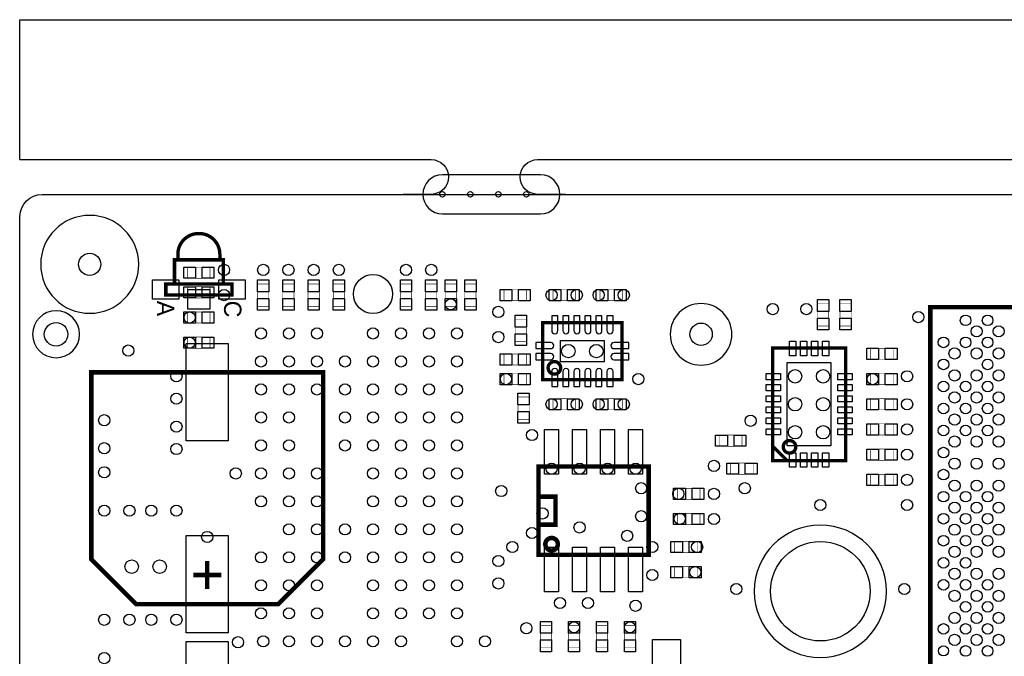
# Model space of a CAD drawing. Extents: x -127 to 3470, y -2628 to 437.
# Tile 2 of 5: x -125 to 1634, y -700 to 437. Entities that reach past the tile are written whole.
import ezdxf

# ---------------------------------------------------------------- set-up
doc = ezdxf.new("R2010")
doc.units = 0
for name, color, linetype in [('BG_OUTLINE', 2, 'CONTINUOUS'), ('BG_WASTE_STRIPS', 1, 'CONTINUOUS'), ('PG_ASSEMBLY_TOP', 3, 'CONTINUOUS'), ('PIN_TOP', 4, 'CONTINUOUS'), ('RKO_ALL', 5, 'CONTINUOUS'), ('VC_TOP', 6, 'CONTINUOUS')]:
    doc.layers.add(name, color=color, linetype=linetype)

msp = doc.modelspace()

# ---------------------------------------------------------------- linework, layer by layer
at = {"layer": 'BG_OUTLINE'}
msp.add_lwpolyline([(3470, 85.63), (3470, -2276.57, -0.414237), (3430.63, -2315.94), (1540.87, -2315.94, -0.414256), (1501.5, -2276.57), (1501.5, -2020.67, 0.414197), (1462.13, -1981.3), (241.65, -1981.3, -0.414191), (202.28, -1941.93), (202.28, -1567.91, 0.414213), (162.91, -1528.54), (-85.12, -1528.54, -0.41422), (-124.49, -1489.17), (-124.49, 85.63, -0.414203), (-85.12, 125), (3430.63, 125, -0.414212)], format="xyb", close=True, dxfattribs=at)
at = {"layer": 'BG_WASTE_STRIPS'}
msp.add_lwpolyline([(-125, 187), (-125, 437), (3470, 437), (3470, 187)], dxfattribs=at)
for points in [[(-125, 187), (610, 187, -1), (610, 125), (560, 125)], [(850, 125), (800, 125, -1), (800, 187), (2495, 187)]]:
    msp.add_lwpolyline(points, format="xyb", dxfattribs=at)
at = {"layer": 'PG_ASSEMBLY_TOP'}
for points, const_width in [([(195.5, 55), (194.5, 55, 0.414214), (157.5, 18), (157.5, 8), (232.5, 8), (232.5, 18, 0.414214)], 6), ([(841.181, -185, 1), (818.819, -185, 1)], 6), ([(1261.181, -326, 1), (1238.819, -326, 1)], 6), ([(836.18, -500, 1), (813.82, -500, 1)], 8)]:
    msp.add_lwpolyline(points, format="xyb", close=True, dxfattribs=dict(at, const_width=const_width))
for points, const_width in [([(238.5, 8), (151.5, 8), (151.5, -35), (238.5, -35)], 6), ([(215, -5), (215, -25), (175, -25), (175, -5)], 1), ([(254, -35), (136, -35), (136, -55), (254, -55)], 6), ([(300, -35), (320, -35), (320, -75), (300, -75)], 1), ([(345, -35), (365, -35), (365, -75), (345, -75)], 1), ([(390, -35), (410, -35), (410, -75), (390, -75)], 1), ([(435, -35), (455, -35), (455, -75), (435, -75)], 1), ([(555, -35), (575, -35), (575, -75), (555, -75)], 1), ([(600, -35), (620, -35), (620, -75), (600, -75)], 1), ([(635, -35), (655, -35), (655, -75), (635, -75)], 1), ([(670, -35), (690, -35), (690, -75), (670, -75)], 1), ([(215, -40), (215, -60), (175, -60), (175, -40)], 1), ([(780, -45), (780, -65), (740, -65), (740, -45)], 1), ([(867.5, -45), (867.5, -65), (827.5, -65), (827.5, -45)], 1), ([(951.5, -45), (951.5, -65), (911.5, -65), (911.5, -45)], 1), ([(1300, -70), (1320, -70), (1320, -110), (1300, -110)], 1), ([(1340, -70), (1360, -70), (1360, -110), (1340, -110)], 1), ([(175, -105), (175, -85), (215, -85), (215, -105)], 1), ([(2808.543, -76.457), (1501.457, -76.457), (1501.457, -1383.543), (2808.543, -1383.543)], 8), ([(780, -138), (760, -138), (760, -98), (780, -98)], 1), ([(809, -206), (951, -206), (951, -104), (809, -104)], 6), ([(175, -150), (175, -130), (215, -130), (215, -150)], 1), ([(1350, -350.5), (1350, -149.5), (1220, -149.5), (1220, -350.5)], 6), ([(1395, -170), (1395, -150), (1435, -150), (1435, -170)], 1), ([(780, -160), (780, -180), (740, -180), (740, -160)], 1), ([(417, -193), (3, -193), (3, -527), (83, -607), (337, -607), (417, -527)], 8), ([(780, -195), (780, -215), (740, -215), (740, -195)], 1), ([(1395, -215), (1395, -195), (1435, -195), (1435, -215)], 1), ([(765, -237), (785, -237), (785, -277), (765, -277)], 1), ([(867.5, -240), (867.5, -260), (827.5, -260), (827.5, -240)], 1), ([(951.5, -240), (951.5, -260), (911.5, -260), (911.5, -240)], 1), ([(1395, -260), (1395, -240), (1435, -240), (1435, -260)], 1), ([(1395, -305), (1395, -285), (1435, -285), (1435, -305)], 1), ([(1125, -325), (1125, -305), (1165, -305), (1165, -325)], 1), ([(1395, -350), (1395, -330), (1435, -330), (1435, -350)], 1), ([(998.5, -519), (998.5, -361), (801.5, -361), (801.5, -519)], 8), ([(1145, -375), (1145, -355), (1185, -355), (1185, -375)], 1), ([(1395, -395), (1395, -375), (1435, -375), (1435, -395)], 1), ([(1090, -400), (1090, -420), (1050, -420), (1050, -400)], 1), ([(1090, -445), (1090, -465), (1050, -465), (1050, -445)], 1), ([(1085, -495), (1085, -515), (1045, -515), (1045, -495)], 1), ([(1085, -540), (1085, -560), (1045, -560), (1045, -540)], 1), ([(825, -685), (805, -685), (805, -645), (825, -645)], 1), ([(855, -645), (875, -645), (875, -685), (855, -685)], 1), ([(905, -645), (925, -645), (925, -685), (905, -685)], 1), ([(955, -645), (975, -645), (975, -685), (955, -685)], 1)]:
    msp.add_lwpolyline(points, close=True, dxfattribs=dict(at, const_width=const_width))
for points, const_width in [([(1220.5, -325.5), (1245.5, -350.5)], 6), ([(802, -465), (832, -465), (832, -415), (802, -415)], 8), ([(210, -580), (210, -530)], 8), ([(185, -555), (235, -555)], 8)]:
    msp.add_lwpolyline(points, dxfattribs=dict(at, const_width=const_width))
at = {"layer": 'PIN_TOP'}
for points in [[(168, -5), (189, -5), (189, -25), (168, -25)], [(201, -5), (222, -5), (222, -25), (201, -25)], [(159.5, -27.5), (159.5, -62.5), (112.5, -62.5), (112.5, -27.5)], [(277.5, -27.5), (277.5, -62.5), (230.5, -62.5), (230.5, -27.5)], [(300, -49), (300, -28), (320, -28), (320, -49)], [(345, -49), (345, -28), (365, -28), (365, -49)], [(390, -49), (390, -28), (410, -28), (410, -49)], [(435, -49), (435, -28), (455, -28), (455, -49)], [(555, -49), (555, -28), (575, -28), (575, -49)], [(600, -49), (600, -28), (620, -28), (620, -49)], [(635, -49), (635, -28), (655, -28), (655, -49)], [(670, -49), (670, -28), (690, -28), (690, -49)], [(168, -40), (189, -40), (189, -60), (168, -60)], [(214.5, -45), (214.5, -80), (175.5, -80), (175.5, -45)], [(201, -40), (222, -40), (222, -60), (201, -60)], [(733, -45), (754, -45), (754, -65), (733, -65)], [(766, -45), (787, -45), (787, -65), (766, -65)], [(820.5, -45), (841.5, -45), (841.5, -65), (820.5, -65)], [(853.5, -45), (874.5, -45), (874.5, -65), (853.5, -65)], [(904.5, -45), (925.5, -45), (925.5, -65), (904.5, -65)], [(937.5, -45), (958.5, -45), (958.5, -65), (937.5, -65)], [(300, -82), (300, -61), (320, -61), (320, -82)], [(345, -82), (345, -61), (365, -61), (365, -82)], [(390, -82), (390, -61), (410, -61), (410, -82)], [(435, -82), (435, -61), (455, -61), (455, -82)], [(555, -82), (555, -61), (575, -61), (575, -82)], [(600, -82), (600, -61), (620, -61), (620, -82)], [(635, -82), (635, -61), (655, -61), (655, -82)], [(670, -82), (670, -61), (690, -61), (690, -82)], [(1300, -84), (1300, -63), (1320, -63), (1320, -84)], [(1340, -84), (1340, -63), (1360, -63), (1360, -84)], [(189, -105), (168, -105), (168, -85), (189, -85)], [(222, -105), (201, -105), (201, -85), (222, -85)], [(780, -91), (780, -112), (760, -112), (760, -91)], [(1300, -117), (1300, -96), (1320, -96), (1320, -117)], [(1340, -117), (1340, -96), (1360, -96), (1360, -117)], [(189, -150), (168, -150), (168, -130), (189, -130)], [(222, -150), (201, -150), (201, -130), (222, -130)], [(780, -124), (780, -145), (760, -145), (760, -124)], [(841, -174), (841, -136), (919, -136), (919, -174)], [(1260.972, -137.5), (1260.972, -163.5), (1249.972, -163.5), (1249.972, -137.5)], [(1280.657, -137.5), (1280.657, -163.5), (1269.657, -163.5), (1269.657, -137.5)], [(1300.343, -137.5), (1300.343, -163.5), (1289.343, -163.5), (1289.343, -137.5)], [(1320.028, -137.5), (1320.028, -163.5), (1309.028, -163.5), (1309.028, -137.5)], [(247.5, -141.5), (247.5, -315.5), (172.5, -315.5), (172.5, -141.5)], [(1409, -170), (1388, -170), (1388, -150), (1409, -150)], [(1442, -170), (1421, -170), (1421, -150), (1442, -150)], [(733, -160), (754, -160), (754, -180), (733, -180)], [(766, -160), (787, -160), (787, -180), (766, -180)], [(1324, -324.5), (1246, -324.5), (1246, -175.5), (1324, -175.5)], [(733, -195), (754, -195), (754, -215), (733, -215)], [(766, -195), (787, -195), (787, -215), (766, -215)], [(1234, -206.287), (1208, -206.287), (1208, -195.287), (1234, -195.287)], [(1362, -206.287), (1336, -206.287), (1336, -195.287), (1362, -195.287)], [(1409, -215), (1388, -215), (1388, -195), (1409, -195)], [(1442, -215), (1421, -215), (1421, -195), (1442, -195)], [(1234, -225.972), (1208, -225.972), (1208, -214.972), (1234, -214.972)], [(1362, -225.972), (1336, -225.972), (1336, -214.972), (1362, -214.972)], [(765, -251), (765, -230), (785, -230), (785, -251)], [(820.5, -240), (841.5, -240), (841.5, -260), (820.5, -260)], [(853.5, -240), (874.5, -240), (874.5, -260), (853.5, -260)], [(904.5, -240), (925.5, -240), (925.5, -260), (904.5, -260)], [(937.5, -240), (958.5, -240), (958.5, -260), (937.5, -260)], [(1234, -245.657), (1208, -245.657), (1208, -234.657), (1234, -234.657)], [(1362, -245.657), (1336, -245.657), (1336, -234.657), (1362, -234.657)], [(1409, -260), (1388, -260), (1388, -240), (1409, -240)], [(1442, -260), (1421, -260), (1421, -240), (1442, -240)], [(765, -284), (765, -263), (785, -263), (785, -284)], [(1234, -265.343), (1208, -265.343), (1208, -254.343), (1234, -254.343)], [(1362, -265.343), (1336, -265.343), (1336, -254.343), (1362, -254.343)], [(1234, -285.028), (1208, -285.028), (1208, -274.028), (1234, -274.028)], [(1362, -285.028), (1336, -285.028), (1336, -274.028), (1362, -274.028)], [(837.5, -375), (812.5, -375), (812.5, -295), (837.5, -295)], [(887.5, -375), (862.5, -375), (862.5, -295), (887.5, -295)], [(937.5, -375), (912.5, -375), (912.5, -295), (937.5, -295)], [(987.5, -375), (962.5, -375), (962.5, -295), (987.5, -295)], [(1234, -304.713), (1208, -304.713), (1208, -293.713), (1234, -293.713)], [(1362, -304.713), (1336, -304.713), (1336, -293.713), (1362, -293.713)], [(1409, -305), (1388, -305), (1388, -285), (1409, -285)], [(1442, -305), (1421, -305), (1421, -285), (1442, -285)], [(1139, -325), (1118, -325), (1118, -305), (1139, -305)], [(1172, -325), (1151, -325), (1151, -305), (1172, -305)], [(1409, -350), (1388, -350), (1388, -330), (1409, -330)], [(1442, -350), (1421, -350), (1421, -330), (1442, -330)], [(1260.972, -336.5), (1260.972, -362.5), (1249.972, -362.5), (1249.972, -336.5)], [(1280.657, -336.5), (1280.657, -362.5), (1269.657, -362.5), (1269.657, -336.5)], [(1300.343, -336.5), (1300.343, -362.5), (1289.343, -362.5), (1289.343, -336.5)], [(1320.028, -336.5), (1320.028, -362.5), (1309.028, -362.5), (1309.028, -336.5)], [(1159, -375), (1138, -375), (1138, -355), (1159, -355)], [(1192, -375), (1171, -375), (1171, -355), (1192, -355)], [(1409, -395), (1388, -395), (1388, -375), (1409, -375)], [(1442, -395), (1421, -395), (1421, -375), (1442, -375)], [(1043, -400), (1064, -400), (1064, -420), (1043, -420)], [(1076, -400), (1097, -400), (1097, -420), (1076, -420)], [(1043, -445), (1064, -445), (1064, -465), (1043, -465)], [(1076, -445), (1097, -445), (1097, -465), (1076, -465)], [(247.5, -484.5), (247.5, -658.5), (172.5, -658.5), (172.5, -484.5)], [(837.5, -585), (812.5, -585), (812.5, -505), (837.5, -505)], [(887.5, -585), (862.5, -585), (862.5, -505), (887.5, -505)], [(937.5, -585), (912.5, -585), (912.5, -505), (937.5, -505)], [(987.5, -585), (962.5, -585), (962.5, -505), (987.5, -505)], [(1038, -495), (1059, -495), (1059, -515), (1038, -515)], [(1071, -495), (1092, -495), (1092, -515), (1071, -515)], [(1038, -540), (1059, -540), (1059, -560), (1038, -560)], [(1071, -540), (1092, -540), (1092, -560), (1071, -560)], [(825, -638), (825, -659), (805, -659), (805, -638)], [(855, -659), (855, -638), (875, -638), (875, -659)], [(905, -659), (905, -638), (925, -638), (925, -659)], [(955, -659), (955, -638), (975, -638), (975, -659)], [(247.5, -673.5), (247.5, -847.5), (172.5, -847.5), (172.5, -673.5)], [(825, -671), (825, -692), (805, -692), (805, -671)], [(855, -692), (855, -671), (875, -671), (875, -692)], [(905, -692), (905, -671), (925, -671), (925, -692)], [(955, -692), (955, -671), (975, -671), (975, -692)], [(1005, -720), (1005, -670), (1055, -670), (1055, -720)]]:
    msp.add_lwpolyline(points, close=True, dxfattribs=at)
for points in [[(825.287, -92), (825.287, -118.5, 1), (836.287, -118.5), (836.287, -92)], [(844.972, -92), (844.972, -118.5, 1), (855.972, -118.5), (855.972, -92)], [(864.657, -92), (864.657, -118.5, 1), (875.657, -118.5), (875.657, -92)], [(884.343, -92), (884.343, -118.5, 1), (895.343, -118.5), (895.343, -92)], [(904.028, -92), (904.028, -118.5, 1), (915.028, -118.5), (915.028, -92)], [(923.713, -92), (923.713, -118.5, 1), (934.713, -118.5), (934.713, -92)], [(797, -150.657), (823.5, -150.657, 1), (823.5, -139.657), (797, -139.657)], [(963, -139.657), (936.5, -139.657, 1), (936.5, -150.657), (963, -150.657)], [(797, -170.343), (823.5, -170.343, 1), (823.5, -159.343), (797, -159.343)], [(963, -159.343), (936.5, -159.343, 1), (936.5, -170.343), (963, -170.343)], [(836.287, -218), (836.287, -191.5, 1), (825.287, -191.5), (825.287, -218)], [(855.972, -218), (855.972, -191.5, 1), (844.972, -191.5), (844.972, -218)], [(875.657, -218), (875.657, -191.5, 1), (864.657, -191.5), (864.657, -218)], [(895.343, -218), (895.343, -191.5, 1), (884.343, -191.5), (884.343, -218)], [(915.028, -218), (915.028, -191.5, 1), (904.028, -191.5), (904.028, -218)], [(934.713, -218), (934.713, -191.5, 1), (923.713, -191.5), (923.713, -218)]]:
    msp.add_lwpolyline(points, format="xyb", close=True, dxfattribs=at)
for centre, radius in [((630, 125), 5), ((680, 125), 5), ((730, 125), 5), ((780, 125), 5), ((0, 0), 20), ((506, -53), 35), ((-60, -125), 21), ((1092, -125), 20), ((1584.134, -119.764), 10), ((1623.504, -119.764), 10), ((1544.764, -159.134), 10), ((1584.134, -159.134), 10), ((1623.504, -159.134), 10), ((1544.764, -198.504), 10), ((1584.134, -198.504), 10), ((1623.504, -198.504), 10), ((1544.764, -237.874), 10), ((1584.134, -237.874), 10), ((1623.504, -237.874), 10), ((1544.764, -277.244), 10), ((1584.134, -277.244), 10), ((1623.504, -277.244), 10), ((1544.764, -316.614), 10), ((1584.134, -316.614), 10), ((1623.504, -316.614), 10), ((1544.764, -355.984), 10), ((1584.134, -355.984), 10), ((1623.504, -355.984), 10), ((1544.764, -395.354), 10), ((1584.134, -395.354), 10), ((1623.504, -395.354), 10), ((1544.764, -434.724), 10), ((1584.134, -434.724), 10), ((1623.504, -434.724), 10), ((1544.764, -474.094), 10), ((1584.134, -474.094), 10), ((1623.504, -474.094), 10), ((1305, -584), 88.74), ((1544.764, -513.465), 10), ((1584.134, -513.465), 10), ((1623.504, -513.465), 10), ((1544.764, -552.835), 10), ((1584.134, -552.835), 10), ((1623.504, -552.835), 10), ((1544.764, -592.205), 10), ((1584.134, -592.205), 10), ((1623.504, -592.205), 10), ((1544.764, -631.575), 10), ((1584.134, -631.575), 10), ((1623.504, -631.575), 10), ((1544.764, -670.945), 10), ((1584.134, -670.945), 10), ((1623.504, -670.945), 10)]:
    msp.add_circle(centre, radius, dxfattribs=at)
at = {"layer": 'RKO_ALL'}
for points in [[(630, 160, 1), (630, 90), (805, 90, 1), (805, 160)], [(87.5, 0, 1), (-87.5, 0, 1)], [(1147, -125, 1), (1037, -125, 1)], [(-18, -125, 1), (-102, -125, 1)], [(1423.11, -584.001, 1), (1186.881, -584.002, 1)]]:
    msp.add_lwpolyline(points, format="xyb", close=True, dxfattribs=at)
at = {"layer": 'VC_TOP'}
for centre, radius in [((240, -10), 10), ((310, -10), 10), ((355, -10), 10), ((400, -10), 10), ((445, -10), 10), ((565, -10), 10), ((610, -10), 10), ((240, -55), 10), ((825, -55), 10), ((870, -55), 10), ((909, -55), 10), ((954, -55), 10), ((645, -71.5), 10), ((1220, -80), 10), ((1280, -80), 10), ((178.5, -95), 10), ((730, -85), 10), ((1480, -94.275), 10), ((1564.449, -100.079), 9.5), ((1603.819, -100.079), 9.5), ((306, -123.5), 10), ((356, -123.5), 10), ((406, -123.5), 10), ((506, -123.5), 10), ((556, -123.5), 10), ((606, -123.5), 10), ((656, -123.5), 10), ((730, -130), 10), ((178.5, -140), 10), ((1525.079, -139.449), 9.5), ((1564.449, -139.449), 9.5), ((1603.819, -139.449), 9.5), ((69, -154), 10), ((855, -155), 12), ((905, -155), 12), ((306, -173.5), 10), ((356, -173.5), 10), ((406, -173.5), 10), ((456, -173.5), 10), ((506, -173.5), 10), ((556, -173.5), 10), ((606, -173.5), 10), ((656, -173.5), 10), ((1525.079, -178.819), 9.5), ((1603.819, -178.819), 9.5), ((155, -200), 10), ((1260, -200), 12), ((1310, -200), 12), ((1460, -200), 10), ((743.5, -205), 10), ((980, -205), 10), ((1398.5, -205), 10), ((1525.079, -218.189), 9.5), ((1564.449, -218.189), 9.5), ((1603.819, -218.189), 9.5), ((306, -223.5), 10), ((356, -223.5), 10), ((406, -223.5), 10), ((456, -223.5), 10), ((506, -223.5), 10), ((556, -223.5), 10), ((606, -223.5), 10), ((656, -223.5), 10), ((155, -240), 10), ((825, -250), 10), ((870, -250), 10), ((909, -250), 10), ((954, -250), 10), ((1260, -250), 12), ((1310, -250), 12), ((1460, -250), 10), ((306, -273.5), 10), ((356, -273.5), 10), ((456, -273.5), 10), ((506, -273.5), 10), ((556, -273.5), 10), ((606, -273.5), 10), ((656, -273.5), 10), ((1525.079, -257.559), 9.5), ((1564.449, -257.559), 9.5), ((1603.819, -257.559), 9.5), ((26, -278.5), 10), ((155, -290), 10), ((1180.472, -279.528), 10), ((790, -305), 10), ((1260, -300), 12), ((1310, -300), 12), ((1460, -295), 10), ((1525.079, -296.929), 9.5), ((1564.449, -296.929), 9.5), ((1603.819, -296.929), 9.5), ((306, -323.5), 10), ((356, -323.5), 10), ((456, -323.5), 10), ((506, -323.5), 10), ((556, -323.5), 10), ((606, -323.5), 10), ((656, -323.5), 10), ((26, -328.5), 10), ((155, -330), 10), ((1460, -340), 10), ((1525.079, -336.299), 9.5), ((1115, -360), 10), ((26, -371.5), 10), ((261, -373.5), 10), ((306, -373.5), 10), ((356, -373.5), 10), ((406, -373.5), 10), ((506, -373.5), 10), ((556, -373.5), 10), ((606, -373.5), 10), ((656, -373.5), 10), ((825, -365), 10), ((875, -365), 10), ((925, -365), 10), ((975, -365), 10), ((1525.079, -375.669), 9.5), ((1460, -385), 10), ((735, -405), 10), ((985, -400), 10), ((1051.5, -410), 10), ((1115, -410), 10), ((1170, -400), 10), ((306, -423.5), 10), ((356, -423.5), 10), ((406, -423.5), 10), ((506, -423.5), 10), ((556, -423.5), 10), ((606, -423.5), 10), ((656, -423.5), 10), ((1305, -430), 10), ((1460, -430), 10), ((1525.079, -415.039), 9.5), ((1564.449, -415.039), 9.5), ((1603.819, -415.039), 9.5), ((26, -440), 10), ((71, -440), 10), ((110, -440), 10), ((155, -440), 10), ((808.788, -445), 10), ((985, -450), 10), ((1054, -454.5), 10), ((1115, -455), 10), ((1525.079, -454.409), 9.5), ((1564.449, -454.409), 9.5), ((1603.819, -454.409), 9.5), ((356, -473.5), 10), ((406, -473.5), 10), ((456, -473.5), 10), ((506, -473.5), 10), ((556, -473.5), 10), ((606, -473.5), 10), ((656, -473.5), 10), ((790, -480), 10), ((875, -470), 10), ((210, -487), 10), ((960, -485), 10), ((1525.079, -493.78), 9.5), ((1564.449, -493.78), 9.5), ((1603.819, -493.78), 9.5), ((755, -505), 10), ((1005, -505), 10), ((1085, -505), 10), ((306, -523.5), 10), ((356, -523.5), 10), ((406, -523.5), 10), ((456, -523.5), 10), ((506, -523.5), 10), ((556, -523.5), 10), ((606, -523.5), 10), ((656, -523.5), 10), ((730, -530), 10), ((1525.079, -533.15), 9.5), ((1564.449, -533.15), 9.5), ((75, -540), 12), ((125, -540), 12), ((1005, -555), 10), ((1081.5, -550), 10), ((730, -570), 10), ((306, -573.5), 10), ((356, -573.5), 10), ((406, -573.5), 10), ((506, -573.5), 10), ((556, -573.5), 10), ((606, -573.5), 10), ((656, -573.5), 10), ((1155, -580), 10), ((1455, -580), 10), ((1525.079, -572.52), 9.5), ((1564.449, -572.52), 9.5), ((1603.819, -572.52), 9.5), ((840, -605), 10), ((890, -605), 10), ((306, -623.5), 10), ((356, -623.5), 10), ((406, -623.5), 10), ((506, -623.5), 10), ((556, -623.5), 10), ((606, -623.5), 10), ((656, -623.5), 10), ((975, -610), 10), ((1564.449, -611.89), 9.5), ((1603.819, -611.89), 9.5), ((26, -635), 10), ((71, -635), 10), ((110, -635), 10), ((155, -635), 10), ((780, -650), 10), ((865, -648.5), 10), ((965, -648.5), 10), ((1525.079, -651.26), 9.5), ((1564.449, -651.26), 9.5), ((1603.819, -651.26), 9.5), ((265, -675), 10), ((310, -673.5), 10), ((356, -673.5), 10), ((406, -673.5), 10), ((456, -673.5), 10), ((506, -673.5), 10), ((556, -673.5), 10), ((656, -673.5), 10), ((706, -673.5), 10), ((1525.079, -690.63), 9), ((1564.449, -690.63), 9.5), ((1603.819, -690.63), 9.5), ((26, -703.5), 10)]:
    msp.add_circle(centre, radius, dxfattribs=at)

# ---------------------------------------------------------------- texts
at = {"layer": 'PG_ASSEMBLY_TOP'}
for s, p in [('A', (120, -65)), ('C', (240, -65))]:
    msp.add_text(s, height=31, rotation=270, dxfattribs=at).set_placement(p)

doc.saveas('drawing.dxf')
